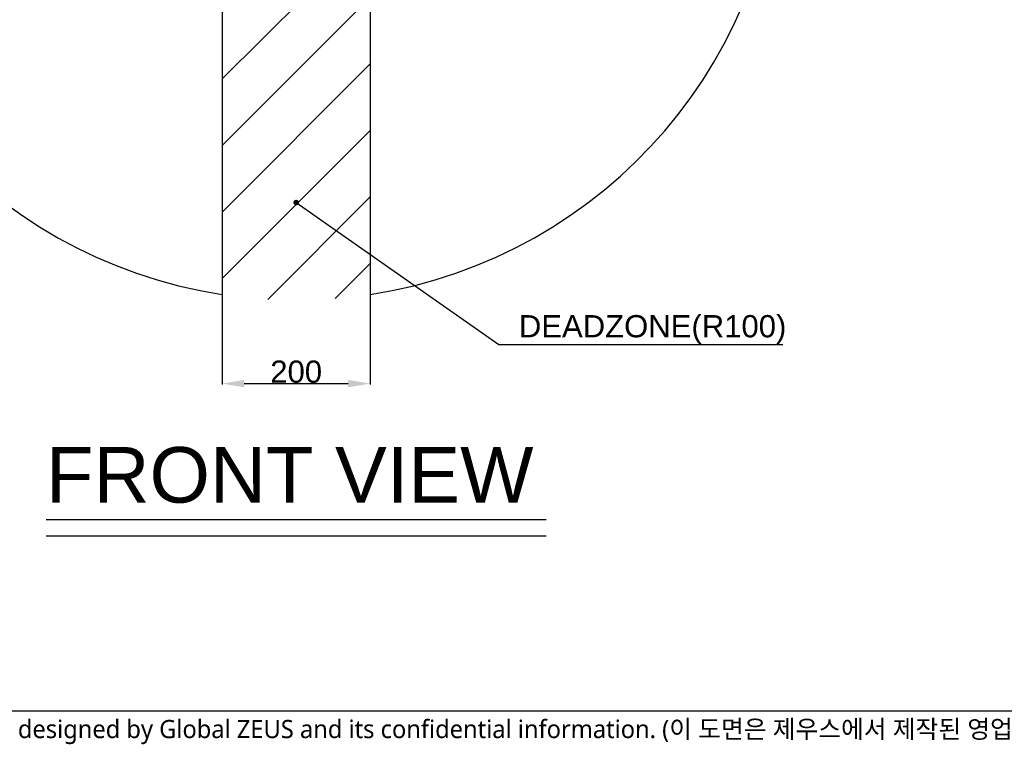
# Model space of a CAD drawing. Header units: millimetres. Extents: x 28 to 5852, y 59 to 4130.
# Tile 2 of 29: x 1324 to 2653, y 95 to 1073. Entities that reach past the tile are written whole.
import ezdxf

# ---------------------------------------------------------------- set-up
doc = ezdxf.new("R2010")
doc.units = ezdxf.units.MM
doc.linetypes.add('ACAD_ISO02W100', pattern=[15, 12, -3])
doc.linetypes.add('HIDDEN', pattern=[0.2, 0.1, -0.1])
doc.layers.add('DEFAULT_2', color=2, linetype='HIDDEN')
doc.styles.get("Standard").update_dxf_attribs({"font": 'arial.ttf'})
doc.styles.add('TEXTSTYLE_3', font='malgun.ttf')
doc.dimstyles.new('ISO-25', dxfattribs={"dimtxt": 2.5, "dimasz": 2.5, "dimexe": 1.25, "dimexo": 0.625, "dimtad": 1, "dimtxsty": 'Standard', "dimcen": 2.5, "dimadec": 0, "dimazin": 0, "dimtfac": 1, "dimtmove": 0, "dimatfit": 3, "dimfxl": 1, "dimarcsym": 0})

# ---------------------------------------------------------------- blocks, each defined once
blk = doc.blocks.new('*D138')
at = {"color": 0, "lineweight": -2, "ltscale": 1000, "transparency": 16777216}
for p, q in [((1597.5, 701.2), (1597.5, 580.3)), ((1797.5, 701.2), (1797.5, 580.3)), ((1627.5, 581.6), (1767.5, 581.6))]:
    blk.add_line(p, q, dxfattribs=at)
at = {"color": 0, "ltscale": 1000, "transparency": 16777216}
for points in [[(1627.5, 586.6), (1627.5, 576.6), (1597.5, 581.6)], [(1767.5, 586.6), (1767.5, 576.6), (1797.5, 581.6)]]:
    blk.add_solid(points, dxfattribs=at)
at = {"layer": 'Defpoints', "color": 0, "ltscale": 1000, "transparency": 16777216}
for p in [(1597.5, 701.8), (1797.5, 701.8), (1797.5, 581.6)]:
    blk.add_point(p, dxfattribs=at)
at = {"color": 0, "ltscale": 1000, "transparency": 16777216, "insert": (1697.5, 597.5), "char_height": 2.5, "attachment_point": 5}
blk.add_mtext('{\\H12x;200}', dxfattribs=at)
blk = doc.blocks.new('_DotSmall')
at = {"color": 0, "linetype": 'ByBlock', "const_width": 0.5}
blk.add_lwpolyline([(-0.0625, 0, 1), (0.0625, 0, 1)], format="xyb", close=True, dxfattribs=at)

msp = doc.modelspace()

# ---------------------------------------------------------------- hatches: boundary and pattern name
at = {"ltscale": 1000, "true_color": 0xed4b40}
h = msp.add_hatch(dxfattribs=at)
h.set_pattern_fill('ANSI31', color=13, scale=20)
h.set_pattern_definition([(45, (-9777.99, -2480.16), (-44.90128, 44.90128), [])])
edge = h.paths.add_edge_path()
edge.add_arc((1697.5, 1349.124), 655, 81.218209, 98.781791)
edge.add_line((1597.5, 1996.445), (1597.5, 701.802))
edge.add_arc((1697.5, 1349.124), 655, 261.218209, 278.781791)
edge.add_line((1797.5, 701.802), (1797.5, 1996.445))

# ---------------------------------------------------------------- linework, layer by layer
at = {"ltscale": 1000}
for p, q in [((1597.5, 1996.445), (1597.5, 701.802)), ((1797.5, 1996.445), (1797.5, 701.802))]:
    msp.add_line(p, q, dxfattribs=at)
at = {"color": 0, "linetype": 'ACAD_ISO02W100', "ltscale": 1000}
for p, q in [((1360, 398.25), (2035, 398.25)), ((1360, 376.399), (2035, 376.399))]:
    msp.add_line(p, q, dxfattribs=at)
at = {"color": 7}
msp.add_line((70, 140), (5740, 140), dxfattribs=at)
at = {"ltscale": 1000}
for start, end in [(98.781791, 261.218209), (278.781791, 81.218209)]:
    msp.add_arc((1697.5, 1349.124), 655, start, end, dxfattribs=at)

# ---------------------------------------------------------------- texts
at = {"color": 0}
msp.add_text('FRONT VIEW', height=75, dxfattribs=at).set_placement((1360, 420.979))
at = {"color": 1, "ltscale": 1000, "insert": (1997.992, 635.016), "char_height": 30, "attachment_point": 7}
msp.add_mtext('DEADZONE(R100)', dxfattribs=at)
at = {"layer": 'DEFAULT_2', "color": 2, "linetype": 'HIDDEN', "insert": (362.345, 127.704), "char_height": 24.5, "width": 3363.08433, "attachment_point": 1, "line_spacing_factor": 0.9, "style": 'TEXTSTYLE_3'}
msp.add_mtext('Any unauthorized use of this drawing will be penalized since it’s designed by Global ZEUS and its confidential information. (이 도면은 제우스에서 제작된 영업비밀 이므로 무단 사용 시 법적인 처벌을 받을 수 있습니다.)', dxfattribs=at)

# ---------------------------------------------------------------- dimensions: what is measured, and where the dimension line sits
at = {"ltscale": 1000}
dim = msp.add_linear_dim(base=(1797.5, 581.594), p1=(1597.5, 701.802), p2=(1797.5, 701.802), text='{\\H12x;200}', dimstyle='ISO-25', override={"dimasz": 30, "dimldrblk": 'DotSmall'}, dxfattribs=at)
dim.commit()
dim.dimension.update_dxf_attribs({"geometry": '*D138', "text_midpoint": (1697.5, 597.537)})

# ---------------------------------------------------------------- leaders
at = {"color": 1, "ltscale": 1000, "annotation_type": 0, "has_hookline": 1, "hookline_direction": 0, "text_width": 356.214}
msp.add_leader([(1697.5, 825.944), (1971.026, 634.391), (1997.367, 634.391)], dimstyle='ISO-25', override={"dimasz": 30, "dimgap": 0.625, "dimtad": 1, "dimldrblk": 'DotSmall'}, dxfattribs=at)

doc.saveas('drawing.dxf')
